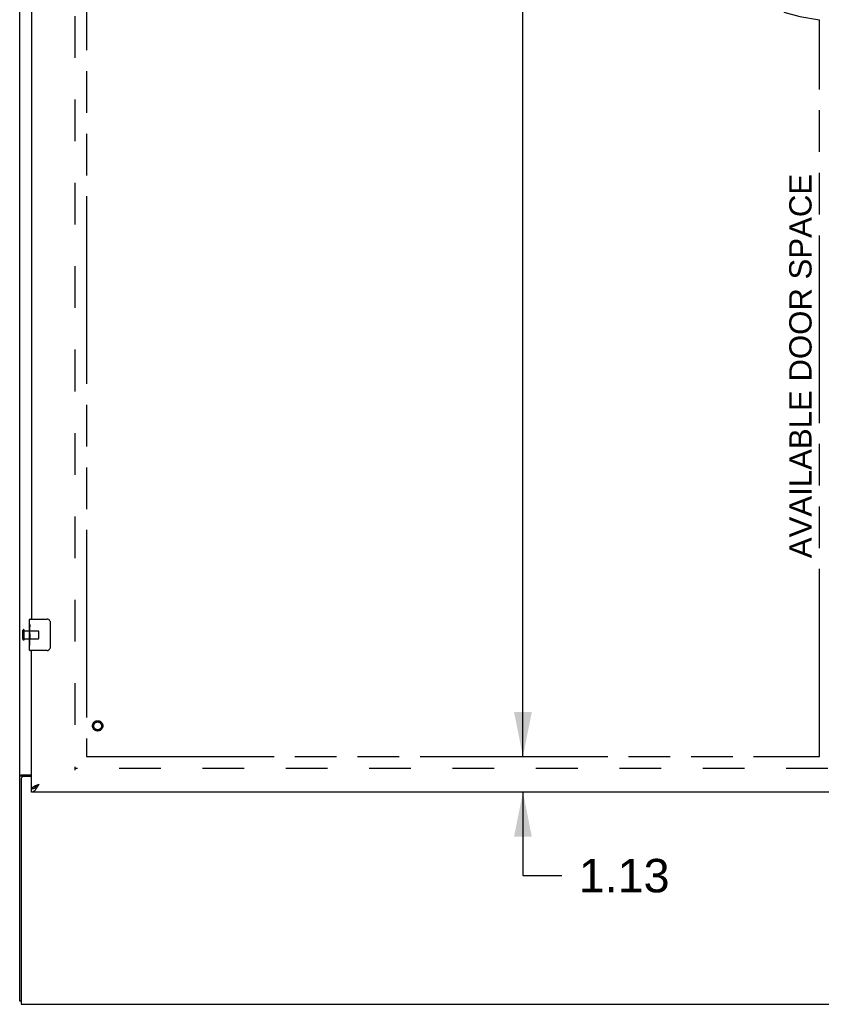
# Model space of a CAD drawing. Header units: inches. Extents: x 0 to 241, y 0 to 156.
# Tile 3 of 17: x 49 to 74, y 44 to 75. Entities that reach past the tile are written whole.
import ezdxf

# ---------------------------------------------------------------- set-up
doc = ezdxf.new("R2010")
doc.units = ezdxf.units.IN
doc.header["$LTSCALE"] = 13.26
doc.header["$MEASUREMENT"] = 0
doc.linetypes.add('HIDDEN', pattern=[0.2, 0.1, -0.1])
doc.linetypes.add('PHANTOM', pattern=[0.8, 0.45, -0.05, 0.1, -0.05, 0.1, -0.05])
doc.layers.get('0').update_dxf_attribs({"linetype": 'CONTINUOUS'})
for name, color, linetype in [('02___PRT_ALL_AXES', 7, 'CONTINUOUS'), ('AVAILABLE_DOOR_SPACE', 7, 'CONTINUOUS'), ('DEFAULT_2', 8, 'HIDDEN'), ('DIMENSIONS', 7, 'CONTINUOUS')]:
    doc.layers.add(name, color=color, linetype=linetype)
doc.styles.get("Standard").update_dxf_attribs({"font": 'arial.ttf'})
doc.dimstyles.new('DIMSTYLE_1', dxfattribs={"dimtxt": 1.063636, "dimasz": 1.418182, "dimexe": 0.09, "dimexo": 0.07, "dimgap": 0.0375, "dimtad": 0, "dimtih": 1, "dimtoh": 1, "dimzin": 4, "dimdsep": 46, "dimtxsty": 'Standard', "dimblk": '_FILLED', "dimblk1": '_FILLED', "dimblk2": '_FILLED', "dimcen": 0.09, "dimazin": 1, "dimtfac": 1, "dimtdec": 3, "dimtofl": 0, "dimtmove": 0, "dimatfit": 3, "dimldrblk": '_FILLED', "dimfxl": 1, "dimtolj": 1, "dimtzin": 4, "dimarcsym": 0})

# ---------------------------------------------------------------- blocks, each defined once
blk = doc.blocks.new('_FILLED')
at = {"color": 0, "linetype": 'ByBlock'}
blk.add_solid([(0, 0), (-1, 0.2), (-1, -0.2)], dxfattribs=at)
blk = doc.blocks.new('*D18')
at = {"layer": 'DIMENSIONS', "color": 2, "linetype": 'Continuous'}
for p, q in [((64.898, 51.449), (64.898, 54.286)), ((64.898, 50.324), (64.898, 47.666)), ((64.898, 47.666), (66.139, 47.666))]:
    blk.add_line(p, q, dxfattribs=at)
at = {"layer": 'DIMENSIONS', "color": 2, "linetype": 'Continuous', "xscale": 1.4181818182, "yscale": 1.4181818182, "zscale": 1.4181818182}
for p, rotation in [((64.898, 51.449), 270), ((64.898, 50.324), 90)]:
    blk.add_blockref('_FILLED', p, dxfattribs=dict(at, rotation=rotation))
at = {"layer": 'DIMENSIONS', "color": 2, "linetype": 'Continuous', "insert": (66.671, 48.198), "char_height": 1.0636, "width": 2.8904, "attachment_point": 1, "line_spacing_factor": 0.9}
blk.add_mtext('1.13', dxfattribs=at)
blk = doc.blocks.new('*D19')
at = {"layer": 'DIMENSIONS', "color": 2, "linetype": 'Continuous'}
for p, q in [((64.898, 111.699), (64.898, 82.638)), ((64.898, 51.449), (64.898, 78.915))]:
    blk.add_line(p, q, dxfattribs=at)
at = {"layer": 'DIMENSIONS', "color": 2, "linetype": 'Continuous', "xscale": 1.4181818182, "yscale": 1.4181818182, "zscale": 1.4181818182}
for p, rotation in [((64.898, 111.699), 90), ((64.898, 51.449), 270)]:
    blk.add_blockref('_FILLED', p, dxfattribs=dict(at, rotation=rotation))
at = {"layer": 'DIMENSIONS', "color": 2, "linetype": 'Continuous', "insert": (64.898, 82.106), "char_height": 1.0636, "width": 3.7168, "attachment_point": 2, "line_spacing_factor": 0.9}
blk.add_mtext('60.25\\Ptyp.', dxfattribs=at)

msp = doc.modelspace()

# ---------------------------------------------------------------- linework, layer by layer
at = {"color": 3, "linetype": 'Continuous'}
for p, q in [((48.893, 43.678), (48.893, 115.47)), ((49.268, 81.074), (49.268, 55.824)), ((49.268, 50.428), (49.268, 54.824)), ((48.945, 50.755), (48.945, 43.574)), ((48.963, 50.867), (49.268, 50.867)), ((49.268, 50.815), (49.005, 50.815)), ((49.485, 50.56), (49.515, 50.571)), ((77.956, 50.324), (49.268, 50.324)), ((48.945, 43.574), (108.841, 43.574))]:
    msp.add_line(p, q, dxfattribs=at)
at = {"color": 7, "linetype": 'Continuous'}
for p, q in [((49.208, 55.664), (49.208, 55.809)), ((49.223, 55.824), (49.763, 55.824)), ((49.208, 55.406), (49.208, 55.439)), ((49.863, 55.724), (49.863, 54.924)), ((49.208, 55.209), (49.208, 55.24)), ((49.208, 54.839), (49.208, 54.978)), ((49.763, 54.824), (49.223, 54.824)), ((48.997, 50.826), (48.893, 50.826)), ((48.997, 50.814), (48.997, 50.826)), ((49.268, 50.324), (49.268, 50.428)), ((49.371, 50.458), (49.381, 50.464)), ((48.945, 43.678), (48.893, 43.678))]:
    msp.add_line(p, q, dxfattribs=at)
for points in [[(49.857, 55.76), (49.859, 55.755), (49.86, 55.749), (49.862, 55.743), (49.862, 55.737), (49.863, 55.731), (49.863, 55.724)], [(49.863, 54.924), (49.863, 54.918), (49.862, 54.912), (49.862, 54.906), (49.86, 54.9), (49.859, 54.894), (49.857, 54.888)], [(49.018, 50.844), (49.013, 50.841), (49.011, 50.84), (49.008, 50.839), (49.006, 50.838), (49.004, 50.836), (49.002, 50.835), (49.001, 50.833), (48.999, 50.832), (48.998, 50.83), (48.998, 50.829), (48.997, 50.827), (48.997, 50.826)], [(49.038, 50.867), (49.038, 50.865), (49.037, 50.863), (49.037, 50.861), (49.036, 50.859), (49.036, 50.858), (49.035, 50.856), (49.034, 50.854), (49.032, 50.853), (49.03, 50.851), (49.029, 50.85), (49.027, 50.849), (49.025, 50.847), (49.023, 50.846), (49.02, 50.845), (49.018, 50.844)], [(49.268, 50.428), (49.279, 50.429), (49.289, 50.43), (49.299, 50.431), (49.309, 50.433), (49.32, 50.436), (49.33, 50.439), (49.34, 50.443), (49.351, 50.447), (49.361, 50.452), (49.371, 50.458)], [(49.381, 50.464), (49.392, 50.47), (49.402, 50.477), (49.412, 50.484), (49.422, 50.492), (49.433, 50.5), (49.443, 50.508), (49.453, 50.516), (49.463, 50.525), (49.474, 50.534), (49.484, 50.543), (49.494, 50.552), (49.505, 50.561), (49.515, 50.571)], [(49.384, 50.465), (49.385, 50.467), (49.39, 50.474), (49.395, 50.48), (49.401, 50.487), (49.407, 50.493), (49.414, 50.5), (49.422, 50.506), (49.429, 50.513), (49.438, 50.519), (49.447, 50.525), (49.456, 50.532), (49.465, 50.538), (49.475, 50.545), (49.485, 50.551), (49.495, 50.558), (49.505, 50.564), (49.515, 50.571)]]:
    msp.add_lwpolyline(points, dxfattribs=at)
at = {"color": 3, "linetype": 'Continuous'}
for points in [[(48.929, 50.852), (48.925, 50.851), (48.921, 50.849), (48.917, 50.848), (48.914, 50.847), (48.911, 50.845), (48.908, 50.844), (48.905, 50.842), (48.902, 50.841), (48.9, 50.839), (48.898, 50.837), (48.897, 50.836), (48.896, 50.834), (48.895, 50.832), (48.894, 50.83), (48.893, 50.828), (48.893, 50.826)], [(48.963, 50.867), (48.961, 50.865), (48.959, 50.864), (48.956, 50.862), (48.953, 50.861), (48.949, 50.859), (48.945, 50.858), (48.941, 50.856), (48.937, 50.855), (48.929, 50.852)], [(49.268, 50.428), (49.269, 50.434), (49.27, 50.439), (49.272, 50.445), (49.275, 50.45), (49.279, 50.456), (49.284, 50.461), (49.29, 50.467), (49.297, 50.472), (49.304, 50.478), (49.312, 50.483), (49.321, 50.489), (49.33, 50.494), (49.341, 50.5), (49.351, 50.505), (49.363, 50.511)], [(49.268, 50.324), (49.279, 50.325), (49.289, 50.326), (49.299, 50.329), (49.309, 50.333), (49.32, 50.337), (49.33, 50.343), (49.34, 50.35), (49.351, 50.357), (49.361, 50.366), (49.371, 50.375), (49.381, 50.385), (49.392, 50.397), (49.402, 50.408), (49.412, 50.421)], [(49.363, 50.511), (49.375, 50.516), (49.387, 50.521), (49.4, 50.527), (49.414, 50.532), (49.427, 50.538), (49.441, 50.543), (49.456, 50.549), (49.47, 50.554), (49.485, 50.56)], [(49.412, 50.421), (49.422, 50.434), (49.433, 50.448), (49.443, 50.462), (49.453, 50.476), (49.463, 50.492), (49.474, 50.507), (49.484, 50.523), (49.494, 50.539), (49.505, 50.555), (49.515, 50.571)]]:
    msp.add_lwpolyline(points, dxfattribs=at)
at = {"color": 7, "linetype": 'Continuous'}
for centre, radius, start, end in [((49.223, 55.809), 0.015, 90, 180), ((49.763, 55.724), 0.1, 21.1999, 90), ((49.223, 54.839), 0.015, 180, 270), ((49.763, 54.924), 0.1, 270, 338.7946)]:
    msp.add_arc(centre, radius, start, end, dxfattribs=at)
at = {"color": 3, "linetype": 'Continuous'}
msp.add_arc((49.005, 50.755), 0.06, 90, 180, dxfattribs=at)
at = {"layer": '02___PRT_ALL_AXES', "color": 7, "linetype": 'Continuous'}
for p, q in [((49.208, 55.664), (49.208, 55.809)), ((49.208, 55.406), (49.208, 55.663)), ((49.214, 55.607), (49.208, 55.607)), ((49.208, 55.439), (49.215, 55.439)), ((49.215, 55.439), (49.215, 55.576)), ((49.208, 54.839), (49.208, 55.403)), ((49.21, 55.377), (49.208, 55.377)), ((49.208, 55.245), (49.214, 55.245)), ((49.208, 55.209), (49.215, 55.209)), ((49.208, 55.146), (49.215, 55.146)), ((49.21, 55.379), (49.212, 55.357)), ((49.215, 54.978), (49.215, 55.209)), ((49.208, 54.978), (49.215, 54.978))]:
    msp.add_line(p, q, dxfattribs=at)
at = {"layer": '02___PRT_ALL_AXES', "color": 8, "linetype": 'HIDDEN'}
for p, q in [((49.04, 55.2), (49.04, 55.448)), ((49.04, 55.448), (49.487, 55.448)), ((49.04, 55.2), (49.487, 55.2))]:
    msp.add_line(p, q, dxfattribs=at)
at = {"layer": '02___PRT_ALL_AXES', "color": 7, "linetype": 'Continuous'}
for points in [[(49.208, 55.664), (49.208, 55.66), (49.209, 55.655), (49.209, 55.65), (49.211, 55.637)], [(49.211, 55.637), (49.212, 55.629), (49.213, 55.621), (49.214, 55.612)], [(49.214, 55.612), (49.214, 55.604), (49.215, 55.594), (49.215, 55.585), (49.215, 55.576)], [(49.208, 55.406), (49.209, 55.398), (49.209, 55.389), (49.21, 55.379)], [(49.212, 55.357), (49.213, 55.345), (49.213, 55.333), (49.214, 55.321), (49.215, 55.308), (49.215, 55.295), (49.215, 55.282), (49.215, 55.269), (49.215, 55.257), (49.214, 55.244), (49.213, 55.232), (49.213, 55.22)]]:
    msp.add_lwpolyline(points, dxfattribs=at)
at = {"layer": '02___PRT_ALL_AXES', "color": 8, "linetype": 'HIDDEN'}
msp.add_circle((51.372, 52.428), 0.124, dxfattribs=at)
at = {"layer": '02___PRT_ALL_AXES', "color": 7, "linetype": 'Continuous'}
msp.add_ellipse((49.471, 55.24), major_axis=(0.263, 0), ratio=0.432808, start_param=-3.141593, end_param=-2.961605, dxfattribs=at)
at = {"layer": 'AVAILABLE_DOOR_SPACE', "color": 4, "linetype": 'PHANTOM'}
for p, q in [((51.018, 111.699), (51.018, 51.449)), ((74.331, 51.449), (74.331, 74.873)), ((51.018, 51.449), (74.331, 51.449))]:
    msp.add_line(p, q, dxfattribs=at)
msp.add_arc((75.143, 81.574), 6.75, 180, 263.0865, dxfattribs=at)
at = {"layer": 'DEFAULT_2', "color": 8, "linetype": 'HIDDEN'}
for p, q in [((50.643, 112.126), (50.643, 51.022)), ((48.997, 55.182), (48.997, 55.466)), ((49.04, 55.182), (49.04, 55.466)), ((49.497, 55.21), (49.497, 55.438)), ((77.247, 51.074), (50.643, 51.074))]:
    msp.add_line(p, q, dxfattribs=at)
for radius in [0.164, 0.124]:
    msp.add_circle((51.372, 52.428), radius, dxfattribs=at)
for centre, radius, start, end in [((49.019, 55.466), 0.0215, 360, 180), ((49.487, 55.438), 0.01, 360, 90), ((49.019, 55.182), 0.0215, 180, 0), ((49.487, 55.21), 0.01, 270, 0)]:
    msp.add_arc(centre, radius, start, end, dxfattribs=at)

# ---------------------------------------------------------------- texts
at = {"layer": 'DIMENSIONS', "color": 2, "linetype": 'Continuous', "insert": (73.368, 63.869), "char_height": 0.70909, "width": 12.19689, "attachment_point": 2, "rotation": 90, "line_spacing_factor": 0.9}
msp.add_mtext('AVAILABLE DOOR SPACE', dxfattribs=at)

# ---------------------------------------------------------------- dimensions: what is measured, and where the dimension line sits
at = {"layer": 'DIMENSIONS', "color": 2, "linetype": 'Continuous'}
dim = msp.add_linear_dim(base=(64.898, 51.449), p1=(74.331, 111.699), p2=(74.331, 51.449), angle=270, text='<>\\Ptyp.', dimstyle='DIMSTYLE_1', dxfattribs=at)
dim.commit()
dim.dimension.update_dxf_attribs({"geometry": '*D19', "text_midpoint": (64.898, 80.777), "dimtype": 160})
dim = msp.add_linear_dim(base=(64.898054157, 50.324302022), p1=(74.330834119, 51.449302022), p2=(49.288334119, 50.324302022), angle=270, dimstyle='DIMSTYLE_1', dxfattribs=at)
dim.commit()
dim.dimension.update_dxf_attribs({"geometry": '*D18', "text_midpoint": (68.162049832, 47.660223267), "dimtype": 160})

doc.saveas('drawing.dxf')
